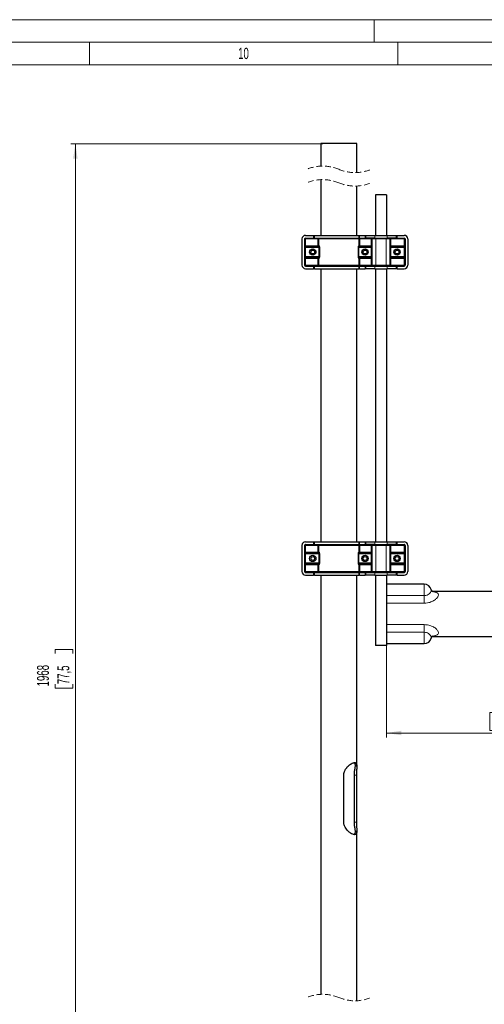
# Model space of a CAD drawing. Header units: millimetres. Extents: x 0 to 4205, y -17 to 2970.
# Tile 7 of 28: x 657 to 1172, y 1877 to 2970. Entities that reach past the tile are written whole.
import ezdxf

# ---------------------------------------------------------------- set-up
doc = ezdxf.new("R2010")
doc.units = ezdxf.units.MM
doc.header["$LTSCALE"] = 5
doc.linetypes.add('HIDDEN', pattern=[1.905, 1.27, -0.635])
doc.styles.add('SLDTEXTSTYLE0', font='TXT', dxfattribs={"width": 0.605})
doc.styles.add('SLDTEXTSTYLE1', font='TXT', dxfattribs={"width": 0.638186})
doc.dimstyles.new('SLDDIMSTYLE3', dxfattribs={"dimtxt": 12.841593, "dimasz": 16.5, "dimexe": 0, "dimexo": 0.0625, "dimgap": 3.210398, "dimtad": 1, "dimdec": 1, "dimrnd": 1e-09, "dimzin": 12, "dimdsep": 46, "dimtxsty": 'SLDTEXTSTYLE0', "dimsah": 1, "dimcen": 0.09, "dimadec": 0, "dimazin": 3, "dimtfac": 1, "dimtdec": 1, "dimtofl": 0, "dimtmove": 0, "dimatfit": 3, "dimfxl": 0, "dimfrac": 2, "dimtolj": 1, "dimtzin": 12, "dimarcsym": 0})

# ---------------------------------------------------------------- blocks, each defined once
blk = doc.blocks.new('_D_6')
at = {"color": 7, "linetype": 'Continuous', "lineweight": 18}
for p, q in [((1063.6, 2275.7), (1063.6, 2173.5)), ((1182.9, 2201.1), (1178.5, 2201.1)), ((1178.5, 2201.1), (1178.5, 2181.4)), ((1207.4, 2201.1), (1211.8, 2201.1)), ((1211.8, 2201.1), (1211.8, 2181.4)), ((1063.6, 2178.5), (1307.6, 2178.5)), ((1178.5, 2181.4), (1182.9, 2181.4)), ((1211.8, 2181.4), (1207.4, 2181.4))]:
    blk.add_line(p, q, dxfattribs=at)
for points in [[(1063.6, 2178.5), (1080.1, 2176), (1080.1, 2181)], [(1307.6, 2178.5), (1291.1, 2181), (1291.1, 2176)]]:
    blk.add_solid(points, dxfattribs=at)
at = {"color": 7, "linetype": 'Continuous', "lineweight": 18, "char_height": 13.23, "attachment_point": 1, "style": 'SLDTEXTSTYLE0'}
for s, insert in [('244', (1180.4, 2221.1)), ('9,6', (1182.9, 2198.5))]:
    blk.add_mtext(s, dxfattribs=dict(at, insert=insert))
blk = doc.blocks.new('_D_7')
at = {"color": 7, "linetype": 'Continuous', "lineweight": 18}
for p, q in [((992.9, 2832.4), (713.4, 2832.4)), ((718.4, 1628.3), (718.4, 2832.4)), ((695.8, 2266.9), (695.8, 2271.3)), ((695.8, 2271.3), (715.5, 2271.3)), ((715.5, 2271.3), (715.5, 2266.9)), ((695.8, 2232.6), (695.8, 2228.2)), ((715.5, 2228.2), (715.5, 2232.6)), ((695.8, 2228.2), (715.5, 2228.2)), ((967.9, 1628.3), (713.4, 1628.3))]:
    blk.add_line(p, q, dxfattribs=at)
for points in [[(718.4, 2832.4), (715.9, 2815.9), (720.9, 2815.9)], [(718.4, 1628.3), (720.9, 1644.8), (715.9, 1644.8)]]:
    blk.add_solid(points, dxfattribs=at)
at = {"color": 7, "linetype": 'Continuous', "lineweight": 18, "char_height": 13.23, "attachment_point": 1, "rotation": 90, "style": 'SLDTEXTSTYLE0'}
for s, insert in [('1968', (675.8, 2230.2)), ('77,5', (698.4, 2232.6))]:
    blk.add_mtext(s, dxfattribs=dict(at, insert=insert))

msp = doc.modelspace()

# ---------------------------------------------------------------- linework, layer by layer
at = {"color": 7, "linetype": 'Continuous', "lineweight": 18}
for p, q in [((4205, 2970.000335), (0, 2970.000335)), ((1050, 2970.000335), (1050, 2945.000335)), ((4180, 2945.000335), (25, 2945.000335)), ((734.166665, 2945.000335), (734.166665, 2920.000335)), ((1076.25, 2945.000335), (1076.25, 2920.000335)), ((734.166665, 2920.000335), (392.083335, 2920.000335)), ((1076.25, 2920.000335), (734.166665, 2920.000335)), ((1418.333335, 2920.000335), (1076.25, 2920.000335))]:
    msp.add_line(p, q, dxfattribs=at)
at = {"color": 7, "linetype": 'Continuous', "lineweight": 25}
for p, q in [((990.881073, 2832.440121), (990.881073, 2807.512266)), ((1000.881078, 2832.440121), (990.881073, 2832.440121)), ((1030.881072, 2832.440121), (1000.881078, 2832.440121)), ((1030.881072, 2800.428493), (1030.881072, 2832.440121)), ((990.881073, 2792.512243), (990.881073, 2730.681961)), ((1030.881072, 2730.681961), (1030.881072, 2785.428529)), ((1051.631073, 2775.681978), (1051.631073, 2730.681961)), ((1063.631075, 2775.681978), (1051.631073, 2775.681978)), ((1063.631075, 2775.681978), (1063.631075, 2730.681961)), ((969.881075, 2726.682012), (969.881075, 2697.681968)), ((972.881081, 2726.682012), (972.881081, 2697.681968)), ((973.881068, 2730.681961), (982.738587, 2730.681961)), ((973.881068, 2727.681999), (982.738587, 2727.681999)), ((982.738587, 2730.681961), (983.64641, 2730.681961)), ((983.64641, 2727.681999), (982.738587, 2727.681999)), ((983.64641, 2730.681961), (1032.948988, 2730.681961)), ((983.64641, 2727.681999), (1032.948988, 2727.681999)), ((1032.948988, 2730.681961), (1033.684584, 2730.681961)), ((1033.684584, 2727.681999), (1032.948988, 2727.681999)), ((1033.684584, 2730.681961), (1039.881075, 2730.681961)), ((1033.684584, 2727.681999), (1039.881075, 2727.681999)), ((1039.881075, 2730.681961), (1040.881077, 2730.681961)), ((1040.881077, 2727.681999), (1039.881075, 2727.681999)), ((1040.881077, 2727.681999), (1040.881077, 2730.681961)), ((1040.881077, 2730.681961), (1050.881075, 2730.681961)), ((1050.881075, 2727.681999), (1040.881077, 2727.681999)), ((1047.881077, 2697.681968), (1047.881077, 2726.682012)), ((1050.881075, 2730.681961), (1064.381073, 2730.681961)), ((1050.881075, 2727.681999), (1064.381073, 2727.681999)), ((1064.381073, 2730.681961), (1074.381074, 2730.681961)), ((1074.381074, 2727.681999), (1064.381073, 2727.681999)), ((1067.381071, 2726.682012), (1067.381071, 2697.681968)), ((1074.381074, 2730.681961), (1074.381074, 2727.681999)), ((1074.381074, 2730.681961), (1075.381076, 2730.681961)), ((1075.381076, 2727.681999), (1074.381074, 2727.681999)), ((1075.381076, 2730.681961), (1083.381074, 2730.681961)), ((1075.381076, 2727.681999), (1083.381074, 2727.681999)), ((1084.381076, 2726.682012), (1084.381076, 2697.681968)), ((1087.381075, 2726.682012), (1087.381075, 2697.681968)), ((973.881068, 2718.181973), (987.924593, 2718.181973)), ((1033.837559, 2718.181973), (1046.881075, 2718.181973)), ((1068.381073, 2718.181973), (1083.381074, 2718.181973)), ((987.924593, 2706.182008), (973.881068, 2706.182008)), ((1046.881075, 2706.182008), (1033.837559, 2706.182008)), ((1083.381074, 2706.182008), (1068.381073, 2706.182008)), ((973.881068, 2696.681981), (982.738587, 2696.681981)), ((973.881068, 2693.68196), (982.738587, 2693.68196)), ((982.738587, 2696.681981), (983.64641, 2696.681981)), ((983.64641, 2693.68196), (982.738587, 2693.68196)), ((983.64641, 2696.681981), (1032.948988, 2696.681981)), ((983.64641, 2693.68196), (1032.948988, 2693.68196)), ((990.881073, 2693.68196), (990.881073, 2390.681987)), ((1030.881072, 2390.681987), (1030.881072, 2693.68196)), ((1032.948988, 2696.681981), (1033.684584, 2696.681981)), ((1033.684584, 2693.68196), (1032.948988, 2693.68196)), ((1033.684584, 2696.681981), (1039.881075, 2696.681981)), ((1033.684584, 2693.68196), (1039.881075, 2693.68196)), ((1039.881075, 2696.681981), (1040.881077, 2696.681981)), ((1040.881077, 2693.68196), (1039.881075, 2693.68196)), ((1040.881077, 2693.68196), (1040.881077, 2696.681981)), ((1040.881077, 2696.681981), (1050.881075, 2696.681981)), ((1050.881075, 2693.68196), (1040.881077, 2693.68196)), ((1050.881075, 2696.681981), (1064.381073, 2696.681981)), ((1050.881075, 2693.68196), (1064.381073, 2693.68196)), ((1051.631073, 2693.68196), (1051.631073, 2390.681987)), ((1063.631075, 2693.68196), (1063.631075, 2390.681987)), ((1064.381073, 2696.681981), (1074.381074, 2696.681981)), ((1074.381074, 2693.68196), (1064.381073, 2693.68196)), ((1074.381074, 2696.681981), (1074.381074, 2693.68196)), ((1074.381074, 2696.681981), (1075.381076, 2696.681981)), ((1075.381076, 2693.68196), (1074.381074, 2693.68196)), ((1075.381076, 2696.681981), (1083.381074, 2696.681981)), ((1075.381076, 2693.68196), (1083.381074, 2693.68196)), ((969.881075, 2386.681994), (969.881075, 2357.68198)), ((972.881081, 2386.681994), (972.881081, 2357.68198)), ((973.881068, 2390.681987), (982.738587, 2390.681987)), ((973.881068, 2387.681981), (982.738587, 2387.681981)), ((982.738587, 2390.681987), (983.64641, 2390.681987)), ((983.64641, 2387.681981), (982.738587, 2387.681981)), ((983.64641, 2390.681987), (1032.948988, 2390.681987)), ((983.64641, 2387.681981), (1032.948988, 2387.681981)), ((1032.948988, 2390.681987), (1033.684584, 2390.681987)), ((1033.684584, 2387.681981), (1032.948988, 2387.681981)), ((1033.684584, 2390.681987), (1039.881075, 2390.681987)), ((1033.684584, 2387.681981), (1039.881075, 2387.681981)), ((1039.881075, 2390.681987), (1040.881077, 2390.681987)), ((1040.881077, 2387.681981), (1039.881075, 2387.681981)), ((1040.881077, 2387.681981), (1040.881077, 2390.681987)), ((1040.881077, 2390.681987), (1050.881075, 2390.681987)), ((1050.881075, 2387.681981), (1040.881077, 2387.681981)), ((1047.881077, 2357.68198), (1047.881077, 2386.681994)), ((1050.881075, 2390.681987), (1064.381073, 2390.681987)), ((1050.881075, 2387.681981), (1064.381073, 2387.681981)), ((1064.381073, 2390.681987), (1074.381074, 2390.681987)), ((1074.381074, 2387.681981), (1064.381073, 2387.681981)), ((1067.381071, 2386.681994), (1067.381071, 2357.68198)), ((1074.381074, 2390.681987), (1074.381074, 2387.681981)), ((1074.381074, 2390.681987), (1075.381076, 2390.681987)), ((1075.381076, 2387.681981), (1074.381074, 2387.681981)), ((1075.381076, 2390.681987), (1083.381074, 2390.681987)), ((1075.381076, 2387.681981), (1083.381074, 2387.681981)), ((1084.381076, 2386.681994), (1084.381076, 2357.68198)), ((1087.381075, 2386.681994), (1087.381075, 2357.68198)), ((973.881068, 2378.181984), (987.924593, 2378.181984)), ((1033.837559, 2378.181984), (1046.881075, 2378.181984)), ((1068.381073, 2378.181984), (1083.381074, 2378.181984)), ((987.924593, 2366.18199), (973.881068, 2366.18199)), ((1046.881075, 2366.18199), (1033.837559, 2366.18199)), ((1083.381074, 2366.18199), (1068.381073, 2366.18199)), ((973.881068, 2356.681993), (982.738587, 2356.681993)), ((973.881068, 2353.681987), (982.738587, 2353.681987)), ((982.738587, 2356.681993), (983.64641, 2356.681993)), ((983.64641, 2353.681987), (982.738587, 2353.681987)), ((983.64641, 2356.681993), (1032.948988, 2356.681993)), ((983.64641, 2353.681987), (1032.948988, 2353.681987)), ((990.881073, 2353.681987), (990.881073, 1888.501321)), ((1030.881072, 2141.469908), (1030.881072, 2353.681987)), ((1032.948988, 2356.681993), (1033.684584, 2356.681993)), ((1033.684584, 2353.681987), (1032.948988, 2353.681987)), ((1033.684584, 2356.681993), (1039.881075, 2356.681993)), ((1033.684584, 2353.681987), (1039.881075, 2353.681987)), ((1039.881075, 2356.681993), (1040.881077, 2356.681993)), ((1040.881077, 2353.681987), (1039.881075, 2353.681987)), ((1040.881077, 2353.681987), (1040.881077, 2356.681993)), ((1040.881077, 2356.681993), (1050.881075, 2356.681993)), ((1050.881075, 2353.681987), (1040.881077, 2353.681987)), ((1050.881075, 2356.681993), (1064.381073, 2356.681993)), ((1050.881075, 2353.681987), (1064.381073, 2353.681987)), ((1051.631073, 2353.681987), (1051.631073, 2275.681985)), ((1063.631075, 2353.681987), (1063.631075, 2275.681985)), ((1064.381073, 2356.681993), (1074.381074, 2356.681993)), ((1074.381074, 2353.681987), (1064.381073, 2353.681987)), ((1074.381074, 2356.681993), (1074.381074, 2353.681987)), ((1074.381074, 2356.681993), (1075.381076, 2356.681993)), ((1075.381076, 2353.681987), (1074.381074, 2353.681987)), ((1075.381076, 2356.681993), (1083.381074, 2356.681993)), ((1075.381076, 2353.681987), (1083.381074, 2353.681987)), ((1105.631074, 2343.681981), (1063.831078, 2343.681981)), ((1214.561509, 2335.68198), (1114.456157, 2335.68198)), ((1114.475662, 2285.68199), (1214.561509, 2285.68199)), ((1063.631075, 2275.681985), (1051.631073, 2275.681985)), ((1063.831078, 2277.681989), (1105.631074, 2277.681989)), ((1016.250389, 2079.68199), (1016.250389, 2131.681987)), ((1027.679036, 2131.681987), (1027.679036, 2079.68199)), ((1030.250395, 2131.681987), (1030.250395, 2079.68199)), ((1030.881072, 1881.417578), (1030.881072, 2069.933941))]:
    msp.add_line(p, q, dxfattribs=at)
at = {"color": 8, "linetype": 'Continuous', "lineweight": 18}
for p, q in [((972.881081, 2726.682012), (973.881068, 2726.682012)), ((973.881068, 2727.681999), (973.881068, 2726.682012)), ((987.64317, 2726.682012), (973.881068, 2726.682012)), ((973.881068, 2726.682012), (973.881068, 2719.18196)), ((982.738587, 2727.681999), (982.738587, 2730.681961)), ((983.64641, 2730.681961), (983.64641, 2727.681999)), ((987.64317, 2727.681999), (987.64317, 2726.682012)), ((987.64317, 2726.682012), (988.611417, 2726.682012)), ((987.64317, 2719.18196), (987.64317, 2726.682012)), ((1033.150727, 2726.682012), (988.611417, 2726.682012)), ((988.611417, 2726.682012), (988.611417, 2719.18196)), ((1032.948988, 2727.681999), (1032.948988, 2730.681961)), ((1033.150727, 2719.18196), (1033.150727, 2726.682012)), ((1034.118975, 2726.682012), (1033.150727, 2726.682012)), ((1033.684584, 2730.681961), (1033.684584, 2727.681999)), ((1034.118975, 2727.681999), (1034.118975, 2726.682012)), ((1046.881075, 2726.682012), (1034.118975, 2726.682012)), ((1034.118975, 2726.682012), (1034.118975, 2719.18196)), ((1039.881075, 2727.681999), (1039.881075, 2730.681961)), ((1046.881075, 2727.681999), (1046.881075, 2726.682012)), ((1047.881077, 2726.682012), (1046.881075, 2726.682012)), ((1046.881075, 2719.18196), (1046.881075, 2726.682012)), ((1051.881077, 2726.682012), (1047.881077, 2726.682012)), ((1050.881075, 2730.681961), (1050.881075, 2727.681999)), ((1051.881077, 2726.682012), (1051.881077, 2727.681999)), ((1063.381078, 2726.682012), (1051.881077, 2726.682012)), ((1051.881077, 2726.682012), (1051.881077, 2697.681968)), ((1063.381078, 2726.682012), (1063.381078, 2727.681999)), ((1067.381071, 2726.682012), (1063.381078, 2726.682012)), ((1063.381078, 2697.681968), (1063.381078, 2726.682012)), ((1064.381073, 2727.681999), (1064.381073, 2730.681961)), ((1067.381071, 2726.682012), (1068.381073, 2726.682012)), ((1068.381073, 2727.681999), (1068.381073, 2726.682012)), ((1083.381074, 2726.682012), (1068.381073, 2726.682012)), ((1068.381073, 2726.682012), (1068.381073, 2719.18196)), ((1075.381076, 2730.681961), (1075.381076, 2727.681999)), ((1083.381074, 2727.681999), (1083.381074, 2726.682012)), ((1083.381074, 2726.682012), (1084.381076, 2726.682012)), ((1083.381074, 2719.18196), (1083.381074, 2726.682012)), ((972.881081, 2719.18196), (973.881068, 2719.18196)), ((972.881081, 2717.181986), (973.881068, 2717.181986)), ((973.881068, 2719.18196), (987.64317, 2719.18196)), ((973.881068, 2719.18196), (973.881068, 2718.181973)), ((973.881068, 2717.181986), (973.881068, 2718.181973)), ((973.881068, 2717.181986), (973.881068, 2707.181995)), ((988.632473, 2717.181986), (973.881068, 2717.181986)), ((987.64317, 2719.18196), (988.611417, 2719.18196)), ((987.64317, 2719.18196), (987.64317, 2718.181973)), ((988.611417, 2719.18196), (988.881114, 2719.18196)), ((988.632473, 2717.181986), (989.559504, 2717.181986)), ((988.632473, 2707.181995), (988.632473, 2717.181986)), ((989.559504, 2717.181986), (989.559504, 2707.181995)), ((1032.202648, 2707.181995), (1032.202648, 2717.181986)), ((1032.202648, 2717.181986), (1033.129672, 2717.181986)), ((1032.881039, 2719.18196), (1033.150727, 2719.18196)), ((1033.129672, 2717.181986), (1033.129672, 2707.181995)), ((1046.881075, 2717.181986), (1033.129672, 2717.181986)), ((1034.118975, 2719.18196), (1033.150727, 2719.18196)), ((1034.118975, 2719.18196), (1046.881075, 2719.18196)), ((1034.118975, 2719.18196), (1034.118975, 2718.181973)), ((1047.881077, 2719.18196), (1046.881075, 2719.18196)), ((1046.881075, 2719.18196), (1046.881075, 2718.181973)), ((1046.881075, 2717.181986), (1046.881075, 2718.181973)), ((1046.881075, 2717.181986), (1047.881077, 2717.181986)), ((1046.881075, 2707.181995), (1046.881075, 2717.181986)), ((1067.381071, 2719.18196), (1068.381073, 2719.18196)), ((1067.381071, 2717.181986), (1068.381073, 2717.181986)), ((1068.381073, 2719.18196), (1083.381074, 2719.18196)), ((1068.381073, 2719.18196), (1068.381073, 2718.181973)), ((1068.381073, 2717.181986), (1068.381073, 2718.181973)), ((1068.381073, 2717.181986), (1068.381073, 2707.181995)), ((1083.381074, 2717.181986), (1068.381073, 2717.181986)), ((1083.381074, 2719.18196), (1084.381076, 2719.18196)), ((1083.381074, 2719.18196), (1083.381074, 2718.181973)), ((1083.381074, 2717.181986), (1083.381074, 2718.181973)), ((1083.381074, 2717.181986), (1084.381076, 2717.181986)), ((1083.381074, 2707.181995), (1083.381074, 2717.181986)), ((972.881081, 2707.181995), (973.881068, 2707.181995)), ((972.881081, 2705.181961), (973.881068, 2705.181961)), ((973.881068, 2706.182008), (973.881068, 2707.181995)), ((973.881068, 2707.181995), (988.632473, 2707.181995)), ((973.881068, 2705.181961), (973.881068, 2706.182008)), ((987.64317, 2705.181961), (973.881068, 2705.181961)), ((973.881068, 2705.181961), (973.881068, 2697.681968)), ((987.64317, 2705.181961), (987.64317, 2706.182008)), ((987.64317, 2705.181961), (988.611417, 2705.181961)), ((987.64317, 2697.681968), (987.64317, 2705.181961)), ((988.611417, 2705.181961), (988.611417, 2697.681968)), ((988.881114, 2705.181961), (988.611417, 2705.181961)), ((988.632473, 2707.181995), (989.559504, 2707.181995)), ((1032.202648, 2707.181995), (1033.129672, 2707.181995)), ((1033.150727, 2705.181961), (1032.881039, 2705.181961)), ((1033.129672, 2707.181995), (1046.881075, 2707.181995)), ((1033.150727, 2697.681968), (1033.150727, 2705.181961)), ((1034.118975, 2705.181961), (1033.150727, 2705.181961)), ((1034.118975, 2705.181961), (1034.118975, 2706.182008)), ((1046.881075, 2705.181961), (1034.118975, 2705.181961)), ((1034.118975, 2705.181961), (1034.118975, 2697.681968)), ((1046.881075, 2707.181995), (1047.881077, 2707.181995)), ((1046.881075, 2706.182008), (1046.881075, 2707.181995)), ((1046.881075, 2705.181961), (1046.881075, 2706.182008)), ((1047.881077, 2705.181961), (1046.881075, 2705.181961)), ((1046.881075, 2697.681968), (1046.881075, 2705.181961)), ((1067.381071, 2707.181995), (1068.381073, 2707.181995)), ((1067.381071, 2705.181961), (1068.381073, 2705.181961)), ((1068.381073, 2706.182008), (1068.381073, 2707.181995)), ((1068.381073, 2707.181995), (1083.381074, 2707.181995)), ((1068.381073, 2705.181961), (1068.381073, 2706.182008)), ((1083.381074, 2705.181961), (1068.381073, 2705.181961)), ((1068.381073, 2705.181961), (1068.381073, 2697.681968)), ((1083.381074, 2707.181995), (1084.381076, 2707.181995)), ((1083.381074, 2706.182008), (1083.381074, 2707.181995)), ((1083.381074, 2705.181961), (1083.381074, 2706.182008)), ((1083.381074, 2705.181961), (1084.381076, 2705.181961)), ((1083.381074, 2697.681968), (1083.381074, 2705.181961)), ((972.881081, 2697.681968), (973.881068, 2697.681968)), ((973.881068, 2696.681981), (973.881068, 2697.681968)), ((973.881068, 2697.681968), (987.64317, 2697.681968)), ((982.738587, 2693.68196), (982.738587, 2696.681981)), ((983.64641, 2696.681981), (983.64641, 2693.68196)), ((987.64317, 2697.681968), (988.611417, 2697.681968)), ((987.64317, 2696.681981), (987.64317, 2697.681968)), ((988.611417, 2697.681968), (1033.150727, 2697.681968)), ((1032.948988, 2693.68196), (1032.948988, 2696.681981)), ((1034.118975, 2697.681968), (1033.150727, 2697.681968)), ((1033.684584, 2696.681981), (1033.684584, 2693.68196)), ((1034.118975, 2696.681981), (1034.118975, 2697.681968)), ((1034.118975, 2697.681968), (1046.881075, 2697.681968)), ((1039.881075, 2693.68196), (1039.881075, 2696.681981)), ((1047.881077, 2697.681968), (1046.881075, 2697.681968)), ((1046.881075, 2696.681981), (1046.881075, 2697.681968)), ((1047.881077, 2697.681968), (1051.881077, 2697.681968)), ((1050.881075, 2696.681981), (1050.881075, 2693.68196)), ((1051.881077, 2696.681981), (1051.881077, 2697.681968)), ((1051.881077, 2697.681968), (1063.381078, 2697.681968)), ((1063.381078, 2696.681981), (1063.381078, 2697.681968)), ((1063.381078, 2697.681968), (1067.381071, 2697.681968)), ((1064.381073, 2693.68196), (1064.381073, 2696.681981)), ((1067.381071, 2697.681968), (1068.381073, 2697.681968)), ((1068.381073, 2696.681981), (1068.381073, 2697.681968)), ((1068.381073, 2697.681968), (1083.381074, 2697.681968)), ((1075.381076, 2696.681981), (1075.381076, 2693.68196)), ((1083.381074, 2697.681968), (1084.381076, 2697.681968)), ((1083.381074, 2696.681981), (1083.381074, 2697.681968)), ((972.881081, 2386.681994), (973.881068, 2386.681994)), ((973.881068, 2387.681981), (973.881068, 2386.681994)), ((987.64317, 2386.681994), (973.881068, 2386.681994)), ((973.881068, 2386.681994), (973.881068, 2379.181986)), ((982.738587, 2387.681981), (982.738587, 2390.681987)), ((983.64641, 2390.681987), (983.64641, 2387.681981)), ((987.64317, 2387.681981), (987.64317, 2386.681994)), ((987.64317, 2386.681994), (988.611417, 2386.681994)), ((987.64317, 2379.181986), (987.64317, 2386.681994)), ((1033.150727, 2386.681994), (988.611417, 2386.681994)), ((988.611417, 2386.681994), (988.611417, 2379.181986)), ((1032.948988, 2387.681981), (1032.948988, 2390.681987)), ((1033.150727, 2379.181986), (1033.150727, 2386.681994)), ((1034.118975, 2386.681994), (1033.150727, 2386.681994)), ((1033.684584, 2390.681987), (1033.684584, 2387.681981)), ((1034.118975, 2387.681981), (1034.118975, 2386.681994)), ((1046.881075, 2386.681994), (1034.118975, 2386.681994)), ((1034.118975, 2386.681994), (1034.118975, 2379.181986)), ((1039.881075, 2387.681981), (1039.881075, 2390.681987)), ((1046.881075, 2387.681981), (1046.881075, 2386.681994)), ((1047.881077, 2386.681994), (1046.881075, 2386.681994)), ((1046.881075, 2379.181986), (1046.881075, 2386.681994)), ((1051.881077, 2386.681994), (1047.881077, 2386.681994)), ((1050.881075, 2390.681987), (1050.881075, 2387.681981)), ((1051.881077, 2386.681994), (1051.881077, 2387.681981)), ((1063.381078, 2386.681994), (1051.881077, 2386.681994)), ((1051.881077, 2386.681994), (1051.881077, 2357.68198)), ((1063.381078, 2386.681994), (1063.381078, 2387.681981)), ((1067.381071, 2386.681994), (1063.381078, 2386.681994)), ((1063.381078, 2357.68198), (1063.381078, 2386.681994)), ((1064.381073, 2387.681981), (1064.381073, 2390.681987)), ((1067.381071, 2386.681994), (1068.381073, 2386.681994)), ((1068.381073, 2387.681981), (1068.381073, 2386.681994)), ((1083.381074, 2386.681994), (1068.381073, 2386.681994)), ((1068.381073, 2386.681994), (1068.381073, 2379.181986)), ((1075.381076, 2390.681987), (1075.381076, 2387.681981)), ((1083.381074, 2387.681981), (1083.381074, 2386.681994)), ((1083.381074, 2386.681994), (1084.381076, 2386.681994)), ((1083.381074, 2379.181986), (1083.381074, 2386.681994)), ((972.881081, 2379.181986), (973.881068, 2379.181986)), ((972.881081, 2377.181982), (973.881068, 2377.181982)), ((973.881068, 2379.181986), (987.64317, 2379.181986)), ((973.881068, 2379.181986), (973.881068, 2378.181984)), ((973.881068, 2377.181982), (973.881068, 2378.181984)), ((973.881068, 2377.181982), (973.881068, 2367.181992)), ((988.632473, 2377.181982), (973.881068, 2377.181982)), ((987.64317, 2379.181986), (988.611417, 2379.181986)), ((987.64317, 2379.181986), (987.64317, 2378.181984)), ((988.611417, 2379.181986), (988.881114, 2379.181986)), ((988.632473, 2377.181982), (989.559504, 2377.181982)), ((988.632473, 2367.181992), (988.632473, 2377.181982)), ((989.559504, 2377.181982), (989.559504, 2367.181992)), ((1032.202648, 2367.181992), (1032.202648, 2377.181982)), ((1032.202648, 2377.181982), (1033.129672, 2377.181982)), ((1032.881039, 2379.181986), (1033.150727, 2379.181986)), ((1033.129672, 2377.181982), (1033.129672, 2367.181992)), ((1046.881075, 2377.181982), (1033.129672, 2377.181982)), ((1034.118975, 2379.181986), (1033.150727, 2379.181986)), ((1034.118975, 2379.181986), (1046.881075, 2379.181986)), ((1034.118975, 2379.181986), (1034.118975, 2378.181984)), ((1047.881077, 2379.181986), (1046.881075, 2379.181986)), ((1046.881075, 2379.181986), (1046.881075, 2378.181984)), ((1046.881075, 2377.181982), (1046.881075, 2378.181984)), ((1046.881075, 2377.181982), (1047.881077, 2377.181982)), ((1046.881075, 2367.181992), (1046.881075, 2377.181982)), ((1067.381071, 2379.181986), (1068.381073, 2379.181986)), ((1067.381071, 2377.181982), (1068.381073, 2377.181982)), ((1068.381073, 2379.181986), (1083.381074, 2379.181986)), ((1068.381073, 2379.181986), (1068.381073, 2378.181984)), ((1068.381073, 2377.181982), (1068.381073, 2378.181984)), ((1068.381073, 2377.181982), (1068.381073, 2367.181992)), ((1083.381074, 2377.181982), (1068.381073, 2377.181982)), ((1083.381074, 2379.181986), (1084.381076, 2379.181986)), ((1083.381074, 2379.181986), (1083.381074, 2378.181984)), ((1083.381074, 2377.181982), (1083.381074, 2378.181984)), ((1083.381074, 2377.181982), (1084.381076, 2377.181982)), ((1083.381074, 2367.181992), (1083.381074, 2377.181982)), ((972.881081, 2367.181992), (973.881068, 2367.181992)), ((972.881081, 2365.181988), (973.881068, 2365.181988)), ((973.881068, 2366.18199), (973.881068, 2367.181992)), ((973.881068, 2367.181992), (988.632473, 2367.181992)), ((973.881068, 2365.181988), (973.881068, 2366.18199)), ((987.64317, 2365.181988), (973.881068, 2365.181988)), ((973.881068, 2365.181988), (973.881068, 2357.68198)), ((987.64317, 2365.181988), (987.64317, 2366.18199)), ((987.64317, 2365.181988), (988.611417, 2365.181988)), ((987.64317, 2357.68198), (987.64317, 2365.181988)), ((988.611417, 2365.181988), (988.611417, 2357.68198)), ((988.881114, 2365.181988), (988.611417, 2365.181988)), ((988.632473, 2367.181992), (989.559504, 2367.181992)), ((1032.202648, 2367.181992), (1033.129672, 2367.181992)), ((1033.150727, 2365.181988), (1032.881039, 2365.181988)), ((1033.129672, 2367.181992), (1046.881075, 2367.181992)), ((1033.150727, 2357.68198), (1033.150727, 2365.181988)), ((1034.118975, 2365.181988), (1033.150727, 2365.181988)), ((1034.118975, 2365.181988), (1034.118975, 2366.18199)), ((1046.881075, 2365.181988), (1034.118975, 2365.181988)), ((1034.118975, 2365.181988), (1034.118975, 2357.68198)), ((1046.881075, 2367.181992), (1047.881077, 2367.181992)), ((1046.881075, 2366.18199), (1046.881075, 2367.181992)), ((1046.881075, 2365.181988), (1046.881075, 2366.18199)), ((1047.881077, 2365.181988), (1046.881075, 2365.181988)), ((1046.881075, 2357.68198), (1046.881075, 2365.181988)), ((1067.381071, 2367.181992), (1068.381073, 2367.181992)), ((1067.381071, 2365.181988), (1068.381073, 2365.181988)), ((1068.381073, 2366.18199), (1068.381073, 2367.181992)), ((1068.381073, 2367.181992), (1083.381074, 2367.181992)), ((1068.381073, 2365.181988), (1068.381073, 2366.18199)), ((1083.381074, 2365.181988), (1068.381073, 2365.181988)), ((1068.381073, 2365.181988), (1068.381073, 2357.68198)), ((1083.381074, 2367.181992), (1084.381076, 2367.181992)), ((1083.381074, 2366.18199), (1083.381074, 2367.181992)), ((1083.381074, 2365.181988), (1083.381074, 2366.18199)), ((1083.381074, 2365.181988), (1084.381076, 2365.181988)), ((1083.381074, 2357.68198), (1083.381074, 2365.181988)), ((972.881081, 2357.68198), (973.881068, 2357.68198)), ((973.881068, 2356.681993), (973.881068, 2357.68198)), ((973.881068, 2357.68198), (987.64317, 2357.68198)), ((982.738587, 2353.681987), (982.738587, 2356.681993)), ((983.64641, 2356.681993), (983.64641, 2353.681987)), ((987.64317, 2357.68198), (988.611417, 2357.68198)), ((987.64317, 2356.681993), (987.64317, 2357.68198)), ((988.611417, 2357.68198), (1033.150727, 2357.68198)), ((1032.948988, 2353.681987), (1032.948988, 2356.681993)), ((1034.118975, 2357.68198), (1033.150727, 2357.68198)), ((1033.684584, 2356.681993), (1033.684584, 2353.681987)), ((1034.118975, 2356.681993), (1034.118975, 2357.68198)), ((1034.118975, 2357.68198), (1046.881075, 2357.68198)), ((1039.881075, 2353.681987), (1039.881075, 2356.681993)), ((1047.881077, 2357.68198), (1046.881075, 2357.68198)), ((1046.881075, 2356.681993), (1046.881075, 2357.68198)), ((1047.881077, 2357.68198), (1051.881077, 2357.68198)), ((1050.881075, 2356.681993), (1050.881075, 2353.681987)), ((1051.881077, 2356.681993), (1051.881077, 2357.68198)), ((1051.881077, 2357.68198), (1063.381078, 2357.68198)), ((1063.381078, 2356.681993), (1063.381078, 2357.68198)), ((1063.381078, 2357.68198), (1067.381071, 2357.68198)), ((1064.381073, 2353.681987), (1064.381073, 2356.681993)), ((1067.381071, 2357.68198), (1068.381073, 2357.68198)), ((1068.381073, 2356.681993), (1068.381073, 2357.68198)), ((1068.381073, 2357.68198), (1083.381074, 2357.68198)), ((1075.381076, 2356.681993), (1075.381076, 2353.681987)), ((1083.381074, 2357.68198), (1084.381076, 2357.68198)), ((1083.381074, 2356.681993), (1083.381074, 2357.68198)), ((1063.831078, 2343.681981), (1063.831078, 2331.034546)), ((1105.631074, 2331.034546), (1105.631074, 2343.681981)), ((1063.831078, 2331.034546), (1105.631074, 2331.034546)), ((1063.831078, 2331.034546), (1063.831078, 2322.579806)), ((1105.631074, 2322.579806), (1105.631074, 2331.034546)), ((1063.831078, 2322.579806), (1063.831078, 2298.784172)), ((1105.631074, 2322.579806), (1063.831078, 2322.579806)), ((1063.831078, 2298.784172), (1105.631074, 2298.784172)), ((1063.831078, 2298.784172), (1063.831078, 2290.329432)), ((1105.631074, 2298.784172), (1105.631074, 2290.329432)), ((1063.831078, 2290.329432), (1063.831078, 2277.681989)), ((1105.631074, 2290.329432), (1063.831078, 2290.329432)), ((1105.631074, 2277.681989), (1105.631074, 2290.329432)), ((1030.250395, 2131.681987), (1027.679036, 2131.681987)), ((1030.250395, 2079.68199), (1027.679036, 2079.68199))]:
    msp.add_line(p, q, dxfattribs=at)
at = {"color": 8, "linetype": 'Continuous', "lineweight": 18, "flags": 128}
for points in [[(1063.631075, 2331.15073), (1063.63492, 2331.128066), (1063.646297, 2331.106265), (1063.664781, 2331.086179), (1063.689651, 2331.06858), (1063.71996, 2331.054126), (1063.754539, 2331.043383), (1063.79206, 2331.036781), (1063.831078, 2331.034546)], [(1063.631075, 2322.484617), (1063.63492, 2322.503184), (1063.646297, 2322.521051), (1063.664781, 2322.537502), (1063.689651, 2322.551926), (1063.71996, 2322.563758), (1063.754539, 2322.572564), (1063.79206, 2322.577973), (1063.831078, 2322.579806)], [(1063.631075, 2298.879353), (1063.63492, 2298.860786), (1063.646297, 2298.842927), (1063.664781, 2298.826476), (1063.689651, 2298.812052), (1063.71996, 2298.800213), (1063.754539, 2298.791414), (1063.79206, 2298.785997), (1063.831078, 2298.784172)], [(1063.631075, 2290.21324), (1063.63492, 2290.235912), (1063.646297, 2290.257705), (1063.664781, 2290.277792), (1063.689651, 2290.295397), (1063.71996, 2290.309844), (1063.754539, 2290.320588), (1063.79206, 2290.327196), (1063.831078, 2290.329432)]]:
    msp.add_lwpolyline(points, dxfattribs=at)
at = {"color": 7, "linetype": 'Continuous', "lineweight": 25}
for centre, radius in [((981.881072, 2712.181999), 3.500013), ((981.881088, 2712.181983), 2.099985), ((1039.881078, 2712.181998), 3.500012), ((1039.881093, 2712.181983), 2.099985), ((1075.381076, 2712.182), 3.500012), ((1075.381094, 2712.181983), 2.099986), ((981.88107, 2372.181989), 3.500006), ((981.88107, 2372.181987), 2.099999), ((1039.881076, 2372.181987), 3.500005), ((1039.881075, 2372.181987), 2.099999), ((1075.381074, 2372.181989), 3.500005), ((1075.381076, 2372.181986), 2.1)]:
    msp.add_circle(centre, radius, dxfattribs=at)
at = {"color": 7, "linetype": 'HIDDEN', "lineweight": 18}
for centre, start, end in [((992.943575, 2760.920383), 67.380135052, 112.619864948), ((1028.818575, 2847.020383), 247.380135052, 292.619864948), ((992.943575, 2745.920383), 67.380135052, 112.619864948), ((1028.818575, 2832.020383), 247.380135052, 292.619864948), ((992.943575, 1841.90946), 67.380135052, 112.619864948), ((1028.818575, 1928.00946), 247.380135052, 292.619864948)]:
    msp.add_arc(centre, 46.6375, start, end, dxfattribs=at)
at = {"color": 7, "linetype": 'Continuous', "lineweight": 25}
for centre, radius, start, end in [((973.881003, 2726.682033), 3.999928, 89.999059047, 180.000300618), ((973.881069, 2726.682011), 0.999988, 90.000063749, 179.999936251), ((1046.881063, 2726.681986), 1.000014, 0.001521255, 89.999332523), ((1068.381085, 2726.681986), 1.000014, 90.000667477, 179.998478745), ((1083.381147, 2726.682033), 3.999928, 359.999699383, 90.001047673), ((1083.381069, 2726.681992), 1.000007, 0.001156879, 89.999696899), ((973.881069, 2719.181961), 0.999988, 180.000063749, 269.999936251), ((1046.881063, 2719.181986), 1.000014, 270.000667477, 359.998478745), ((1068.381085, 2719.181986), 1.000014, 180.001521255, 269.999332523), ((1083.381069, 2719.18198), 1.000007, 270.000303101, 359.998843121), ((973.881069, 2705.18202), 0.999988, 90.000063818, 180.003351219), ((1046.881063, 2705.181994), 1.000014, 359.998106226, 89.999332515), ((1068.381085, 2705.181994), 1.000014, 90.000667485, 180.001893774), ((1083.381069, 2705.182001), 1.000007, 359.997741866, 89.999696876), ((973.881104, 2697.68199), 4.000029, 180.000303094, 269.999483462), ((973.881069, 2697.68197), 0.999988, 180.000063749, 269.999936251), ((1046.881063, 2697.681995), 1.000014, 270.000667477, 359.998478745), ((1068.381085, 2697.681995), 1.000014, 180.001521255, 269.999332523), ((1083.381045, 2697.68199), 4.000029, 270.000409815, 359.999696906), ((1083.381069, 2697.681989), 1.000007, 270.000303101, 359.998843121), ((973.881079, 2386.681983), 4.000004, 90.000152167, 179.999847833), ((973.881044, 2386.682018), 0.999963, 89.998606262, 180.001393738), ((1046.881088, 2386.681993), 0.999988, 0.000063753, 90.000790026), ((1068.38106, 2386.681993), 0.999988, 89.999209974, 179.999936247), ((1083.381071, 2386.681983), 4.000004, 0.000152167, 89.999954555), ((1083.381094, 2386.681999), 0.999982, 359.999699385, 90.001154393), ((973.881069, 2379.181972), 0.999988, 179.999209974, 269.999936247), ((1046.881063, 2379.181998), 1.000014, 270.000667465, 359.999332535), ((1068.381085, 2379.181998), 1.000014, 180.000667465, 269.999332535), ((1083.381069, 2379.181991), 1.000007, 270.000303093, 359.999696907), ((973.881069, 2365.182001), 0.999988, 90.000063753, 180.000790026), ((1046.881063, 2365.181976), 1.000014, 0.000667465, 89.999332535), ((1068.381085, 2365.181976), 1.000014, 90.000667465, 179.999332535), ((1083.381069, 2365.181982), 1.000007, 0.000303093, 89.999696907), ((973.881079, 2357.68199), 4.000004, 180.000152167, 269.999847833), ((973.881044, 2357.681955), 0.999963, 179.998606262, 270.001393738), ((1046.881088, 2357.681981), 0.999988, 269.999209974, 359.999936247), ((1068.38106, 2357.681981), 0.999988, 180.000063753, 270.000790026), ((1083.381071, 2357.68199), 4.000004, 270.000045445, 359.999847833), ((1083.381094, 2357.681975), 0.999982, 269.998845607, 0.000300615), ((1063.831068, 2343.481989), 0.199993, 89.996898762, 179.998832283), ((1105.631091, 2335.681999), 7.999982, 13.715540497, 90.000117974), ((1105.631078, 2285.681986), 7.999997, 269.999974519, 346.227078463), ((1063.831068, 2277.881982), 0.199993, 179.999033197, 270.003101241)]:
    msp.add_arc(centre, radius, start, end, dxfattribs=at)
at = {"color": 8, "linetype": 'Continuous', "lineweight": 18}
for centre, radius, start, end in [((987.627041, 2726.697631), 0.984501, 359.091001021, 89.061271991), ((1034.135116, 2726.697619), 0.984513, 90.93941708, 180.908309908), ((987.627041, 2719.166341), 0.984501, 270.938728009, 0.908998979), ((987.902365, 2719.1607), 0.97898, 271.301051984, 1.244348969), ((1033.859788, 2719.1607), 0.97898, 178.755651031, 268.698948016), ((1034.135116, 2719.166353), 0.984513, 179.091690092, 269.06058292), ((987.62704, 2705.197638), 0.984502, 359.087623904, 89.06123585), ((987.902364, 2705.203279), 0.978982, 358.752288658, 88.698898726), ((1033.859788, 2705.203279), 0.978982, 91.301101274, 181.247711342), ((1034.135117, 2705.197626), 0.984514, 90.939453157, 180.911687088), ((987.627041, 2697.66635), 0.984501, 270.938728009, 0.908998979), ((1034.135116, 2697.666362), 0.984513, 179.091690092, 269.06058292), ((987.627055, 2386.697627), 0.984486, 359.090150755, 89.062122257), ((1034.135101, 2386.697615), 0.984498, 90.938566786, 180.909160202), ((987.627025, 2379.166368), 0.984516, 270.939599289, 0.908981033), ((987.902349, 2379.160726), 0.978995, 271.301928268, 1.24432562), ((1033.859803, 2379.160726), 0.978995, 178.75567438, 268.698071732), ((1034.135132, 2379.166379), 0.984528, 179.091708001, 269.059711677), ((987.627025, 2365.197606), 0.984516, 359.091018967, 89.060400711), ((987.902349, 2365.203247), 0.978995, 358.75567438, 88.698071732), ((1033.859803, 2365.203247), 0.978995, 91.301928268, 181.24432562), ((1034.135132, 2365.197594), 0.984528, 90.940288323, 180.908291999), ((987.627055, 2357.666347), 0.984486, 270.937877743, 0.909849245), ((1034.135101, 2357.666359), 0.984498, 179.090839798, 269.061433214)]:
    msp.add_arc(centre, radius, start, end, dxfattribs=at)
for points, knots in [([(988.632473, 2717.181986), (988.63054, 2717.235963), (988.627779, 2717.313108), (988.600789, 2717.47696), (988.536587, 2717.689852), (988.38329, 2717.937487), (988.171446, 2718.135495), (988.001494, 2718.167494), (987.924593, 2718.181973)], [0, 0, 0, 0, 0.1214678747, 0.1736026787, 0.373898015, 0.6168998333, 0.8266540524, 1, 1, 1, 1]), ([(988.881114, 2719.18196), (988.957524, 2719.146529), (989.161695, 2719.051856), (989.329268, 2718.64553), (989.485631, 2718.133091), (989.551008, 2717.614401), (989.557391, 2717.289508), (989.559504, 2717.181986)], [0, 0, 0, 0, 0.1115825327, 0.2981500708, 0.5580225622, 0.8537283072, 1, 1, 1, 1]), ([(1032.202648, 2717.181986), (1032.210035, 2717.391577), (1032.224077, 2717.79004), (1032.328668, 2718.344232), (1032.484845, 2718.772343), (1032.648718, 2719.097904), (1032.82158, 2719.160447), (1032.881039, 2719.18196)], [0, 0, 0, 0, 0.2847876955, 0.5414211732, 0.7563310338, 0.9161861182, 1, 1, 1, 1]), ([(1033.129672, 2717.181986), (1033.13528, 2717.276251), (1033.141587, 2717.382266), (1033.191754, 2717.581921), (1033.268736, 2717.77555), (1033.436788, 2717.998934), (1033.632439, 2718.151674), (1033.777557, 2718.17311), (1033.837559, 2718.181973)], [0, 0, 0, 0, 0.2115418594, 0.2379100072, 0.463378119, 0.6736882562, 0.8650802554, 1, 1, 1, 1]), ([(987.924593, 2706.182008), (987.984595, 2706.190871), (988.129712, 2706.212307), (988.325372, 2706.365045), (988.493375, 2706.588424), (988.570469, 2706.782021), (988.620497, 2706.981711), (988.626837, 2707.087737), (988.632473, 2707.181995)], [0, 0, 0, 0, 0.1349196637, 0.3263115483, 0.5366215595, 0.7620480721, 0.7884582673, 1, 1, 1, 1]), ([(989.559504, 2707.181995), (989.552114, 2706.972404), (989.538064, 2706.573942), (989.433483, 2706.019745), (989.277278, 2705.591634), (989.113447, 2705.266024), (988.94057, 2705.203474), (988.881114, 2705.181961)], [0, 0, 0, 0, 0.2847823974, 0.5414109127, 0.7563166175, 0.9161907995, 1, 1, 1, 1]), ([(1032.881039, 2705.181961), (1032.804629, 2705.217415), (1032.600475, 2705.31214), (1032.432868, 2705.718437), (1032.276518, 2706.230894), (1032.211132, 2706.749579), (1032.204758, 2707.074472), (1032.202648, 2707.181995)], [0, 0, 0, 0, 0.111594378, 0.2981607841, 0.558029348, 0.8537306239, 1, 1, 1, 1]), ([(1033.837559, 2706.182008), (1033.760661, 2706.19649), (1033.590725, 2706.228493), (1033.378834, 2706.426426), (1033.225549, 2706.674089), (1033.161349, 2706.887), (1033.134379, 2707.050875), (1033.13161, 2707.128018), (1033.129672, 2707.181995)], [0, 0, 0, 0, 0.1733428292, 0.3830689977, 0.6260664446, 0.8264009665, 0.8785339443, 1, 1, 1, 1]), ([(988.632473, 2377.181982), (988.630538, 2377.235954), (988.627774, 2377.313103), (988.600797, 2377.476968), (988.536586, 2377.68987), (988.383307, 2377.93752), (988.171427, 2378.135465), (988.001491, 2378.167492), (987.924593, 2378.181984)], [0, 0, 0, 0, 0.1214559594, 0.1736125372, 0.3739173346, 0.6169176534, 0.82664914, 1, 1, 1, 1]), ([(988.881114, 2379.181986), (988.957525, 2379.146555), (989.161705, 2379.051879), (989.329258, 2378.645531), (989.485632, 2378.133094), (989.551009, 2377.614403), (989.557391, 2377.28951), (989.559504, 2377.181982)], [0, 0, 0, 0, 0.1115812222, 0.2981582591, 0.5580276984, 0.8537232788, 1, 1, 1, 1]), ([(1032.202648, 2377.181982), (1032.210034, 2377.391569), (1032.224076, 2377.790022), (1032.328674, 2378.344213), (1032.484849, 2378.772333), (1032.648708, 2379.097928), (1032.82158, 2379.160474), (1032.881039, 2379.181986)], [0, 0, 0, 0, 0.284778, 0.5414021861, 0.7563224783, 0.9161869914, 1, 1, 1, 1]), ([(1033.129672, 2377.181982), (1033.135284, 2377.276251), (1033.141597, 2377.382275), (1033.191739, 2377.581932), (1033.268757, 2377.775543), (1033.436785, 2377.998928), (1033.632436, 2378.151687), (1033.777557, 2378.173122), (1033.837559, 2378.181984)], [0, 0, 0, 0, 0.2115516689, 0.2379305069, 0.4633661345, 0.673683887, 0.8650810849, 1, 1, 1, 1]), ([(987.924593, 2366.18199), (987.984595, 2366.190852), (988.129716, 2366.212287), (988.325369, 2366.365045), (988.493387, 2366.588433), (988.570434, 2366.782036), (988.62053, 2366.981704), (988.626852, 2367.087725), (988.632473, 2367.181992)], [0, 0, 0, 0, 0.1349190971, 0.3263165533, 0.5366345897, 0.7620705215, 0.7884480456, 1, 1, 1, 1]), ([(989.559504, 2367.181992), (989.552115, 2366.972405), (989.538067, 2366.573952), (989.433471, 2366.019761), (989.277296, 2365.59164), (989.113437, 2365.266049), (988.94057, 2365.2035), (988.881114, 2365.181988)], [0, 0, 0, 0, 0.284779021, 0.5414039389, 0.756324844, 0.916189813, 1, 1, 1, 1]), ([(1032.881039, 2365.181988), (1032.804628, 2365.217419), (1032.600448, 2365.312096), (1032.432884, 2365.71844), (1032.276515, 2366.230881), (1032.211132, 2366.749571), (1032.204758, 2367.074464), (1032.202648, 2367.181992)], [0, 0, 0, 0, 0.1115810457, 0.2981594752, 0.5580285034, 0.8537236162, 1, 1, 1, 1]), ([(1033.837559, 2366.18199), (1033.760661, 2366.196482), (1033.590725, 2366.22851), (1033.378837, 2366.42645), (1033.225564, 2366.674105), (1033.161338, 2366.887004), (1033.134385, 2367.050872), (1033.131612, 2367.12802), (1033.129672, 2367.181992)], [0, 0, 0, 0, 0.17335020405, 0.38308520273, 0.626084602, 0.82638864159, 0.87854413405, 1, 1, 1, 1]), ([(1105.631074, 2331.034546), (1106.244125, 2331.075618), (1107.72881, 2331.175087), (1109.883091, 2332.073445), (1111.789788, 2333.547204), (1112.95638, 2335.184781), (1113.606857, 2336.619356), (1113.362942, 2337.349518), (1113.295008, 2337.55288)], [0, 0, 0, 0, 0.1638980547, 0.3969278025, 0.6135243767, 0.7973496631, 0.9435586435, 1, 1, 1, 1]), ([(1114.830334, 2335.354154), (1114.843681, 2335.353207), (1115.479181, 2335.308114), (1116.665586, 2335.139097), (1118.283463, 2334.795243), (1119.619686, 2334.269128), (1120.790158, 2333.455414), (1121.287057, 2332.380304), (1121.28741, 2331.007496), (1120.899329, 2330.021245), (1120.154754, 2328.825383), (1119.289101, 2327.783506), (1117.878453, 2326.514412), (1116.142373, 2325.334289), (1114.073355, 2324.268352), (1111.768764, 2323.428511), (1108.928198, 2322.737063), (1106.853042, 2322.638088), (1105.631074, 2322.579806)], [0, 0, 0, 0, 0.0014586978, 0.0694537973, 0.1304445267, 0.1813681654, 0.2251984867, 0.283281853, 0.3005315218, 0.3743609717, 0.3937164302, 0.4544342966, 0.5210030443, 0.6001056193, 0.6825739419, 0.7741043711, 0.8669800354, 1, 1, 1, 1]), ([(1105.631074, 2298.784172), (1107.279615, 2298.6806), (1109.706412, 2298.528134), (1112.764398, 2297.601263), (1114.843498, 2296.731909), (1116.721168, 2295.666233), (1118.333858, 2294.478875), (1119.650093, 2293.191014), (1120.738999, 2291.731491), (1121.270971, 2290.40825), (1121.300632, 2289.034189), (1120.93678, 2288.19804), (1120.150499, 2287.444312), (1119.25386, 2286.91864), (1117.822775, 2286.450015), (1116.315602, 2286.162079), (1115.269017, 2286.064441), (1114.829487, 2286.023436)], [0, 0, 0, 0, 0.179228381, 0.2638399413, 0.3470086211, 0.4245809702, 0.4986529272, 0.5648422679, 0.6244218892, 0.6971053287, 0.7144825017, 0.7738778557, 0.7881186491, 0.8331921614, 0.8854055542, 0.9518741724, 1, 1, 1, 1]), ([(1113.313618, 2283.795652), (1113.367024, 2283.912589), (1113.644649, 2284.520461), (1113.085834, 2285.924193), (1112.034482, 2287.553384), (1110.27393, 2289.032585), (1108.093067, 2290.109834), (1106.460495, 2290.255451), (1105.631074, 2290.329432)], [0, 0, 0, 0, 0.0339235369, 0.1763444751, 0.3599029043, 0.5650907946, 0.7790462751, 1, 1, 1, 1])]:
    msp.add_open_spline(points, degree=3, knots=knots, dxfattribs=at)
at = {"color": 7, "linetype": 'Continuous', "lineweight": 25}
for points, knots in [([(1115.313307, 2335.025539), (1115.29767, 2335.032993), (1115.179275, 2335.089432), (1114.874992, 2335.285157), (1114.374373, 2335.725314), (1113.850279, 2336.442788), (1113.503929, 2337.105569), (1113.432276, 2337.512565), (1113.419425, 2337.585559)], [0, 0, 0, 0, 0.0158631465, 0.120110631, 0.329984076, 0.6220428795, 0.9322147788, 1, 1, 1, 1]), ([(1113.410069, 2283.766118), (1113.492079, 2284.040138), (1113.684282, 2284.682343), (1114.207107, 2285.447806), (1114.762091, 2285.989078), (1115.115441, 2286.242124), (1115.286744, 2286.32532), (1115.32273, 2286.342797)], [0, 0, 0, 0, 0.2592711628, 0.6076406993, 0.8268387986, 0.9636233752, 1, 1, 1, 1]), ([(1016.250389, 2131.681987), (1016.287441, 2132.342021), (1016.362829, 2133.684972), (1017.127028, 2136.240627), (1018.466929, 2138.652254), (1020.209679, 2140.819902), (1021.798496, 2142.416236), (1023.538517, 2143.818058), (1025.203627, 2144.837437), (1026.645208, 2145.441311), (1027.778844, 2145.702644), (1028.78928, 2145.682764), (1029.912409, 2145.241193), (1030.83734, 2143.676778), (1030.915044, 2141.65698), (1030.807621, 2139.517163), (1030.615062, 2137.629878), (1030.431028, 2135.713336), (1030.283646, 2133.772754), (1030.261967, 2132.409584), (1030.250395, 2131.681987)], [0, 0, 0, 0, 0.05627516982, 0.11450143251, 0.22602550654, 0.2893099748, 0.35163011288, 0.41795869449, 0.47969248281, 0.51762136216, 0.5509990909, 0.57829731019, 0.60283361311, 0.65070982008, 0.72175913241, 0.773449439, 0.83390228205, 0.88361805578, 0.93788080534, 1, 1, 1, 1]), ([(1027.245367, 2145.537195), (1027.38144, 2145.505009), (1028.011848, 2145.355895), (1028.86542, 2144.065369), (1028.92156, 2142.29352), (1028.749711, 2140.402816), (1028.464367, 2138.666475), (1028.150436, 2136.829382), (1027.791705, 2134.527085), (1027.72256, 2132.781037), (1027.679036, 2131.681987)], [0, 0, 0, 0, 0.02841282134, 0.1316335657, 0.27968346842, 0.39095381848, 0.52151214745, 0.64121884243, 0.77416526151, 1, 1, 1, 1]), ([(1030.250395, 2079.68199), (1030.259947, 2079.025603), (1030.27907, 2077.711559), (1030.455915, 2075.248923), (1030.71609, 2072.871311), (1030.885545, 2070.625672), (1030.889302, 2069.033234), (1030.694405, 2067.61178), (1030.180556, 2066.504886), (1029.38726, 2065.873911), (1028.489678, 2065.642765), (1027.433829, 2065.714422), (1025.774184, 2066.205699), (1023.441839, 2067.542326), (1021.117217, 2069.537654), (1019.198281, 2071.746824), (1017.924913, 2073.656306), (1017.002242, 2075.599302), (1016.381804, 2077.553923), (1016.295624, 2078.94948), (1016.250389, 2079.68199)], [0, 0, 0, 0, 0.0560025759, 0.1121136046, 0.2105759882, 0.2600848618, 0.304219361, 0.3462200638, 0.3819409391, 0.4050273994, 0.4303179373, 0.4591112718, 0.4943542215, 0.5771842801, 0.6861237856, 0.7543664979, 0.8264062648, 0.8811247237, 0.9376038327, 1, 1, 1, 1]), ([(1027.679036, 2079.68199), (1027.693173, 2079.055888), (1027.721516, 2077.800652), (1027.941866, 2075.86374), (1028.250834, 2073.92153), (1028.57979, 2072.037463), (1028.824907, 2070.3258), (1028.914796, 2068.843378), (1028.801164, 2067.586913), (1028.444384, 2066.63717), (1027.881361, 2066.016335), (1027.439377, 2065.878113), (1027.245353, 2065.817436)], [0, 0, 0, 0, 0.128359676, 0.2573408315, 0.3993046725, 0.5316359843, 0.6495384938, 0.7536914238, 0.8356973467, 0.9062847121, 0.9588602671, 1, 1, 1, 1])]:
    msp.add_open_spline(points, degree=3, knots=knots, dxfattribs=at)

# ---------------------------------------------------------------- texts
at = {"color": 7, "linetype": 'Continuous', "lineweight": 0, "insert": (905.02796, 2938.848084), "char_height": 12.500055, "attachment_point": 2, "style": 'SLDTEXTSTYLE1'}
msp.add_mtext('10', dxfattribs=at)

# ---------------------------------------------------------------- dimensions: what is measured, and where the dimension line sits
at = {"color": 7, "linetype": 'Continuous', "lineweight": 18}
dim = msp.add_linear_dim(base=(718.428681, 2832.440157), p1=(967.881075, 1628.259544), p2=(992.881075, 2832.440157), angle=90, text='1968', dimstyle='SLDDIMSTYLE3', dxfattribs=at)
dim.commit()
dim.dimension.update_dxf_attribs({"geometry": '_D_7', "text_midpoint": (718.428681, 2249.762081), "dimtype": 160})
dim = msp.add_linear_dim(base=(1307.631075, 2178.465563), p1=(1063.631075, 2275.681987), p2=(1307.631075, 2468.181987), dimstyle='SLDDIMSTYLE3', dxfattribs=at)
dim.commit()
dim.dimension.update_dxf_attribs({"geometry": '_D_6', "text_midpoint": (1195.122216, 2178.465563), "dimtype": 160})

doc.saveas('drawing.dxf')
